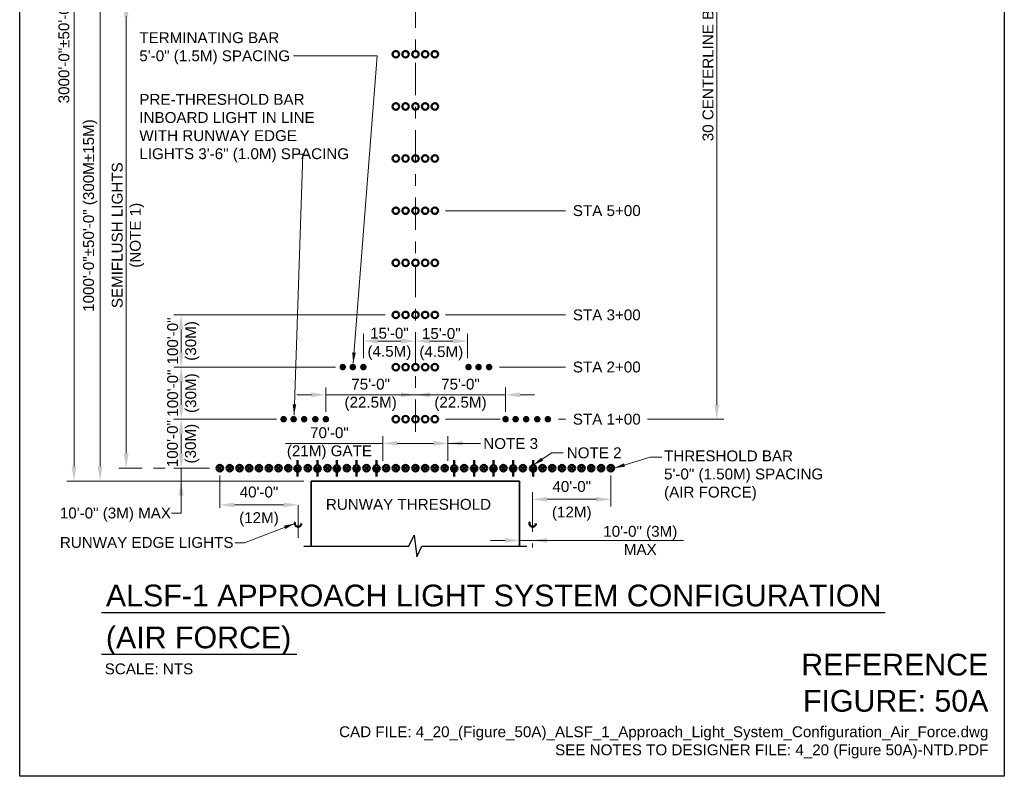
# Model space of a CAD drawing. Header units: inches. Extents: x 0 to 21.3, y 0 to 11.
# Tile 1 of 3: x 0 to 8.5, y 0 to 6.5. Entities that reach past the tile are written whole.
import ezdxf
from ezdxf.enums import TextEntityAlignment as Align

# ---------------------------------------------------------------- set-up
doc = ezdxf.new("R2010")
doc.units = ezdxf.units.IN
doc.header["$LTSCALE"] = 0.375
doc.header["$MEASUREMENT"] = 0
doc.header["$PDSIZE"] = 2
doc.linetypes.add('CENTER2', pattern=[1.125, 0.75, -0.125, 0.125, -0.125])
doc.linetypes.add('HIDDEN', pattern=[0.375, 0.25, -0.125])
doc.layers.get('0').update_dxf_attribs({"linetype": 'CONTINUOUS', "lineweight": 35})
doc.layers.get('DEFPOINTS').update_dxf_attribs({"linetype": 'CONTINUOUS', "lineweight": 35})
for name, color, linetype, lineweight in [('C-RUNW-THRS', 6, 'CONTINUOUS', 35), ('E-AFLD-LITE-APPR', 203, 'CONTINUOUS', 50), ('E-AFLD-LITE-RUNW', 203, 'CONTINUOUS', 50), ('G-ANNO-DIMS', 7, 'CONTINUOUS', 0), ('G-ANNO-RDME', 5, 'CONTINUOUS', 18)]:
    doc.layers.add(name, color=color, linetype=linetype, lineweight=lineweight)
for name, color, linetype in [('G-ANNO-SYMB', 6, 'CONTINUOUS'), ('G-ANNO-TEXT', 7, 'CONTINUOUS'), ('G-ANNO-TTLB', 7, 'CONTINUOUS')]:
    doc.layers.add(name, color=color, linetype=linetype)
doc.styles.add('00-E-TITLE-1_1', font='arial.ttf', dxfattribs={"height": 0.1875})
doc.styles.add('01-E-BLDG-1_1', font='arial.ttf', dxfattribs={"height": 0.09375})
doc.dimstyles.new('01-E-BLDG-1_1', dxfattribs={"dimtxt": 0.09375, "dimasz": 0.125, "dimexe": 0.0625, "dimexo": 0.0625, "dimgap": 0.0625, "dimtad": 1, "dimdec": 4, "dimzin": 3, "dimdsep": 46, "dimlunit": 4, "dimtxsty": '01-E-BLDG-1_1', "dimcen": 0.0625, "dimclrd": 1, "dimclre": 1, "dimclrt": 256, "dimazin": 0, "dimtfac": 1, "dimtdec": 4, "dimtmove": 1, "dimatfit": 3, "dimfxl": 1, "dimfrac": 2, "dimtolj": 1, "dimtzin": 3, "dimlwd": 0, "dimlwe": 0, "dimarcsym": 0})

# ---------------------------------------------------------------- blocks, each defined once
blk = doc.blocks.new('DSGN')
for p, q in [((-0.044, -0.044), (0.044, 0.044)), ((-0.044, 0.044), (0.044, -0.044))]:
    blk.add_line(p, q)
blk.add_circle((0, 0), 0.0625)
blk = doc.blocks.new('DSOTHER')
at = {"linetype": 'HIDDEN'}
blk.add_circle((0, 0), 0.0625, dxfattribs=at)
blk = doc.blocks.new('DSWT')
blk.add_circle((0, 0), 0.0625)
blk = doc.blocks.new('*X5')
at = {"color": 0}
for p, q in [((-0.06, -0.018), (-0.06, 0.018)), ((-0.057, -0.026), (-0.057, 0.026)), ((-0.054, -0.031), (-0.054, 0.031)), ((-0.051, -0.036), (-0.051, 0.036)), ((-0.048, -0.04), (-0.048, 0.04)), ((-0.045, -0.043), (-0.045, 0.043)), ((-0.042, -0.046), (-0.042, 0.046)), ((-0.039, -0.049), (-0.039, 0.049)), ((-0.036, -0.051), (-0.036, 0.051)), ((-0.033, -0.053), (-0.033, 0.053)), ((-0.03, -0.055), (-0.03, 0.055)), ((-0.027, -0.056), (-0.027, 0.056)), ((-0.024, -0.058), (-0.024, 0.058)), ((-0.021, -0.059), (-0.021, 0.059)), ((-0.018, -0.06), (-0.018, 0.06)), ((-0.015, -0.061), (-0.015, 0.061)), ((-0.012, -0.061), (-0.012, 0.061)), ((-0.009, -0.062), (-0.009, 0.062)), ((-0.006, -0.062), (-0.006, 0.062)), ((-0.003, -0.062), (-0.003, 0.062))]:
    blk.add_line(p, q, dxfattribs=at)
blk = doc.blocks.new('A$C282F6D7E')
for p, q in [((-0.0422, 0.0281), (0, 0.0281)), ((0.0281, 0.0562), (0.0281, 0)), ((0.0281, 0.0281), (0.048, 0.048)), ((0.0281, 0.0281), (0.048, 0.0082)), ((0.0562, 0.0281), (0.0984, 0.0281))]:
    blk.add_line(p, q)
blk.add_circle((0.0281, 0.0281), 0.0281)
at = {"xscale": 0.45, "yscale": 0.45, "zscale": 0.45}
blk.add_blockref('*X5', (0.0281, 0.0281), dxfattribs=at)
blk = doc.blocks.new('*D12')
at = {"layer": 'DEFPOINTS', "color": 0, "transparency": 16777216}
for p in [(2.3612, 7.1322), (0.6939, 2.5478), (2.5158, 2.5478)]:
    blk.add_point(p, dxfattribs=at)
at = {"layer": 'G-ANNO-DIMS', "color": 1, "lineweight": 0, "transparency": 16777216}
for p, q in [((2.2987, 7.1322), (0.6314, 7.1322)), ((0.6939, 7.0072), (0.6939, 2.6728))]:
    blk.add_line(p, q, dxfattribs=at)
at = {"layer": 'G-ANNO-DIMS', "color": 1, "transparency": 16777216}
for points in [[(0.673, 7.0072), (0.7147, 7.0072), (0.6939, 7.1322)], [(0.673, 2.6728), (0.7147, 2.6728), (0.6939, 2.5478)]]:
    blk.add_solid(points, dxfattribs=at)
at = {"layer": 'G-ANNO-DIMS', "transparency": 16777216, "insert": (0.6088, 4.84), "char_height": 0.09375, "attachment_point": 5, "rotation": 90, "style": '01-E-BLDG-1_1'}
blk.add_mtext('\\A1;1000\'-0"%%P50\'-0" (300M%%P15M)', dxfattribs=at)
blk = doc.blocks.new('*D13')
at = {"layer": 'DEFPOINTS', "color": 0, "transparency": 16777216}
for p in [(0.4689, 10.7322), (3.219, 10.7322), (2.5158, 2.5478)]:
    blk.add_point(p, dxfattribs=at)
at = {"layer": 'G-ANNO-DIMS', "color": 1, "linetype": 'ByBlock', "lineweight": 0, "transparency": 16777216}
for p, q in [((3.1565, 10.7322), (0.4064, 10.7322)), ((2.4533, 2.5478), (0.4064, 2.5478))]:
    blk.add_line(p, q, dxfattribs=at)
at = {"layer": 'G-ANNO-DIMS', "color": 1, "lineweight": 0, "transparency": 16777216}
blk.add_line((0.4689, 2.6728), (0.4689, 10.6072), dxfattribs=at)
at = {"layer": 'G-ANNO-DIMS', "color": 1, "transparency": 16777216}
for points in [[(0.448, 10.6072), (0.4897, 10.6072), (0.4689, 10.7322)], [(0.448, 2.6728), (0.4897, 2.6728), (0.4689, 2.5478)]]:
    blk.add_solid(points, dxfattribs=at)
at = {"layer": 'G-ANNO-DIMS', "transparency": 16777216, "insert": (0.3956, 6.64), "char_height": 0.09375, "attachment_point": 5, "rotation": 90, "style": '01-E-BLDG-1_1'}
blk.add_mtext('\\A1;3000\'-0"%%P50\'-0" (900M%%P15M)', dxfattribs=at)
blk = doc.blocks.new('*D14')
at = {"layer": 'DEFPOINTS', "color": 0, "transparency": 16777216}
for p in [(0.9189, 6.6822), (3.219, 6.6822), (1.7002, 2.6603)]:
    blk.add_point(p, dxfattribs=at)
at = {"layer": 'G-ANNO-DIMS', "color": 1, "linetype": 'ByBlock', "lineweight": 0, "transparency": 16777216}
blk.add_line((3.1565, 6.6822), (0.8564, 6.6822), dxfattribs=at)
at = {"layer": 'G-ANNO-DIMS', "color": 1, "lineweight": 0, "transparency": 16777216}
blk.add_line((0.9189, 2.7853), (0.9189, 6.5572), dxfattribs=at)
at = {"layer": 'G-ANNO-DIMS', "color": 1, "linetype": 'CENTER2', "lineweight": 0, "transparency": 16777216}
blk.add_line((1.6377, 2.6603), (0.8564, 2.6603), dxfattribs=at)
at = {"layer": 'G-ANNO-DIMS', "color": 1, "transparency": 16777216}
for points in [[(0.898, 6.5572), (0.9397, 6.5572), (0.9189, 6.6822)], [(0.898, 2.7853), (0.9397, 2.7853), (0.9189, 2.6603)]]:
    blk.add_solid(points, dxfattribs=at)
at = {"layer": 'G-ANNO-DIMS', "transparency": 16777216, "insert": (0.934, 4.6701), "char_height": 0.09375, "attachment_point": 5, "rotation": 90, "style": '01-E-BLDG-1_1'}
blk.add_mtext('\\A1;SEMIFLUSH LIGHTS\\P(NOTE 1)', dxfattribs=at)
blk = doc.blocks.new('*D15')
at = {"layer": 'DEFPOINTS', "color": 0, "transparency": 16777216}
for p in [(2.9669, 3.7567), (2.9669, 3.5465), (3.4158, 3.5603)]:
    blk.add_point(p, dxfattribs=at)
at = {"layer": 'G-ANNO-DIMS', "color": 1, "lineweight": 0, "transparency": 16777216}
for p, q in [((2.9669, 3.609), (2.9669, 3.8192)), ((3.2908, 3.7567), (3.0919, 3.7567))]:
    blk.add_line(p, q, dxfattribs=at)
at = {"layer": 'G-ANNO-DIMS', "color": 1, "transparency": 16777216}
for points in [[(3.0919, 3.7776), (3.0919, 3.7359), (2.9669, 3.7567)], [(3.2908, 3.7776), (3.2908, 3.7359), (3.4158, 3.7567)]]:
    blk.add_solid(points, dxfattribs=at)
at = {"layer": 'G-ANNO-DIMS', "transparency": 16777216, "insert": (3.1918, 3.7327), "char_height": 0.09375, "attachment_point": 5, "style": '01-E-BLDG-1_1'}
blk.add_mtext('\\A1;15\'-0"\\P(4.5M)', dxfattribs=at)
blk = doc.blocks.new('*D16')
at = {"layer": 'DEFPOINTS', "color": 0, "transparency": 16777216}
for p in [(2.6434, 3.2929), (2.6434, 3.0822), (3.4158, 3.1103)]:
    blk.add_point(p, dxfattribs=at)
at = {"layer": 'G-ANNO-DIMS', "color": 1, "lineweight": 0, "transparency": 16777216}
for p, q in [((2.6434, 3.1447), (2.6434, 3.3554)), ((2.5184, 3.2929), (2.3934, 3.2929)), ((3.4158, 3.2929), (2.6434, 3.2929)), ((3.5408, 3.2929), (3.6658, 3.2929))]:
    blk.add_line(p, q, dxfattribs=at)
at = {"layer": 'G-ANNO-DIMS', "color": 1, "transparency": 16777216}
for points in [[(2.5184, 3.3138), (2.5184, 3.2721), (2.6434, 3.2929)], [(3.5408, 3.3138), (3.5408, 3.2721), (3.4158, 3.2929)]]:
    blk.add_solid(points, dxfattribs=at)
at = {"layer": 'G-ANNO-DIMS', "transparency": 16777216, "insert": (3.0296, 3.2929), "char_height": 0.09375, "attachment_point": 5, "style": '01-E-BLDG-1_1'}
blk.add_mtext('\\A1;75\'-0"\\P(22.5M)', dxfattribs=at)
blk = doc.blocks.new('*D17')
at = {"layer": 'DEFPOINTS', "color": 0, "transparency": 16777216}
for p in [(3.4158, 3.2929), (3.4158, 3.1103), (4.1945, 3.0822)]:
    blk.add_point(p, dxfattribs=at)
at = {"layer": 'G-ANNO-DIMS', "color": 1, "lineweight": 0, "transparency": 16777216}
for p, q in [((4.1945, 3.1447), (4.1945, 3.3554)), ((3.2908, 3.2929), (3.1658, 3.2929)), ((4.1945, 3.2929), (3.4158, 3.2929)), ((4.3195, 3.2929), (4.4445, 3.2929))]:
    blk.add_line(p, q, dxfattribs=at)
at = {"layer": 'G-ANNO-DIMS', "color": 1, "transparency": 16777216}
for points in [[(3.2908, 3.3138), (3.2908, 3.2721), (3.4158, 3.2929)], [(4.3195, 3.3138), (4.3195, 3.2721), (4.1945, 3.2929)]]:
    blk.add_solid(points, dxfattribs=at)
at = {"layer": 'G-ANNO-DIMS', "transparency": 16777216, "insert": (3.8051, 3.2929), "char_height": 0.09375, "attachment_point": 5, "style": '01-E-BLDG-1_1'}
blk.add_mtext('\\A1;75\'-0"\\P(22.5M)', dxfattribs=at)
blk = doc.blocks.new('*D18')
at = {"layer": 'DEFPOINTS', "color": 0, "transparency": 16777216}
for p in [(1.3939, 2.6603), (1.7002, 2.6603), (2.5158, 2.5478)]:
    blk.add_point(p, dxfattribs=at)
at = {"layer": 'G-ANNO-DIMS', "color": 1, "lineweight": 0, "transparency": 16777216}
for p, q in [((1.3939, 2.7853), (1.3939, 2.9103)), ((1.6377, 2.6603), (1.3314, 2.6603)), ((1.3939, 2.5478), (1.3939, 2.6603)), ((2.4533, 2.5478), (1.3314, 2.5478)), ((1.3939, 2.4228), (1.3939, 2.2978))]:
    blk.add_line(p, q, dxfattribs=at)
at = {"layer": 'G-ANNO-DIMS', "color": 1, "transparency": 16777216}
for points in [[(1.373, 2.7853), (1.4147, 2.7853), (1.3939, 2.6603)], [(1.373, 2.4228), (1.4147, 2.4228), (1.3939, 2.5478)]]:
    blk.add_solid(points, dxfattribs=at)
blk = doc.blocks.new('*D19')
at = {"layer": 'DEFPOINTS', "color": 0, "transparency": 16777216}
for p in [(5.4856, 10.7322), (6.0175, 10.7322), (5.4187, 3.0822)]:
    blk.add_point(p, dxfattribs=at)
at = {"layer": 'G-ANNO-DIMS', "color": 1, "lineweight": 0, "transparency": 16777216}
for p, q in [((5.4856, 10.7322), (6.08, 10.7322)), ((6.0175, 3.2072), (6.0175, 10.6072)), ((5.4187, 3.0822), (6.08, 3.0822))]:
    blk.add_line(p, q, dxfattribs=at)
at = {"layer": 'G-ANNO-DIMS', "color": 1, "transparency": 16777216}
for points in [[(5.9967, 10.6072), (6.0384, 10.6072), (6.0175, 10.7322)], [(5.9967, 3.2072), (6.0384, 3.2072), (6.0175, 3.0822)]]:
    blk.add_solid(points, dxfattribs=at)
at = {"layer": 'G-ANNO-DIMS', "transparency": 16777216, "insert": (5.9559, 6.9072), "char_height": 0.09375, "attachment_point": 5, "rotation": 90, "style": '01-E-BLDG-1_1'}
blk.add_mtext('\\A1;30 CENTERLINE BARS 100\'-0" (30M) SPACING', dxfattribs=at)
blk = doc.blocks.new('*D11')
at = {"layer": 'DEFPOINTS', "color": 0, "transparency": 16777216}
for p in [(3.1346, 2.8737), (3.1346, 2.6603), (3.6971, 2.6603)]:
    blk.add_point(p, dxfattribs=at)
at = {"layer": 'G-ANNO-DIMS', "color": 1, "lineweight": 0, "transparency": 16777216}
for p, q in [((3.1346, 2.7228), (3.1346, 2.9362)), ((3.6971, 2.7228), (3.6971, 2.9362)), ((3.5721, 2.8737), (3.2596, 2.8737))]:
    blk.add_line(p, q, dxfattribs=at)
at = {"layer": 'G-ANNO-DIMS', "color": 1, "transparency": 16777216}
for points in [[(3.2596, 2.8945), (3.2596, 2.8529), (3.1346, 2.8737)], [(3.5721, 2.8945), (3.5721, 2.8529), (3.6971, 2.8737)]]:
    blk.add_solid(points, dxfattribs=at)
at = {"layer": 'G-ANNO-DIMS', "transparency": 16777216, "insert": (2.6738, 2.8737), "char_height": 0.09375, "attachment_point": 5, "style": '01-E-BLDG-1_1'}
blk.add_mtext('\\A1;70\'-0"\\P(21M) GATE', dxfattribs=at)
blk = doc.blocks.new('*D9')
at = {"layer": 'DEFPOINTS', "color": 0, "transparency": 16777216}
for p in [(3.8647, 3.7567), (3.4158, 3.5603), (3.8647, 3.5465)]:
    blk.add_point(p, dxfattribs=at)
at = {"layer": 'G-ANNO-DIMS', "color": 1, "lineweight": 0, "transparency": 16777216}
for p, q in [((3.5408, 3.7567), (3.7397, 3.7567)), ((3.8647, 3.609), (3.8647, 3.8192))]:
    blk.add_line(p, q, dxfattribs=at)
at = {"layer": 'G-ANNO-DIMS', "color": 1, "transparency": 16777216}
for points in [[(3.5408, 3.7776), (3.5408, 3.7359), (3.4158, 3.7567)], [(3.7397, 3.7776), (3.7397, 3.7359), (3.8647, 3.7567)]]:
    blk.add_solid(points, dxfattribs=at)
at = {"layer": 'G-ANNO-DIMS', "transparency": 16777216, "insert": (3.6398, 3.7299), "char_height": 0.09375, "attachment_point": 5, "style": '01-E-BLDG-1_1'}
blk.add_mtext('\\A1;15\'-0"\\P(4.5M)', dxfattribs=at)
blk = doc.blocks.new('BREAK')
at = {"color": 0, "linetype": 'Continuous', "flags": 128}
blk.add_lwpolyline([(0, 0), (0.046625, 0.097375), (0.069125, -0.090125), (0.112375, 0)], dxfattribs=at)
blk = doc.blocks.new('*D21')
at = {"layer": 'DEFPOINTS', "color": 0, "transparency": 16777216}
for p in [(5.1033, 2.6603), (4.4283, 2.3908), (4.4283, 2.2629)]:
    blk.add_point(p, dxfattribs=at)
at = {"layer": 'G-ANNO-DIMS', "color": 1, "linetype": 'CENTER2', "lineweight": 0, "transparency": 16777216}
for p, q in [((5.1033, 2.5978), (5.1033, 2.3283)), ((4.4283, 2.3254), (4.4283, 2.4533))]:
    blk.add_line(p, q, dxfattribs=at)
at = {"layer": 'G-ANNO-DIMS', "color": 1, "lineweight": 0, "transparency": 16777216}
blk.add_line((4.9783, 2.3908), (4.5533, 2.3908), dxfattribs=at)
at = {"layer": 'G-ANNO-DIMS', "color": 1, "transparency": 16777216}
for points in [[(4.5533, 2.4116), (4.5533, 2.3699), (4.4283, 2.3908)], [(4.9783, 2.4116), (4.9783, 2.3699), (5.1033, 2.3908)]]:
    blk.add_solid(points, dxfattribs=at)
at = {"layer": 'G-ANNO-DIMS', "transparency": 16777216, "char_height": 0.09375, "attachment_point": 5, "style": '01-E-BLDG-1_1'}
for s, insert in [('\\A1;40\'-0"', (4.7658, 2.5011)), ('\\A1;(12M)', (4.7658, 2.2668))]:
    blk.add_mtext(s, dxfattribs=dict(at, insert=insert))
blk = doc.blocks.new('*D22')
at = {"layer": 'DEFPOINTS', "color": 0, "transparency": 16777216}
for p in [(4.4283, 2.4533), (4.3158, 2.0365), (4.3158, 1.9853)]:
    blk.add_point(p, dxfattribs=at)
at = {"layer": 'G-ANNO-DIMS', "color": 1, "linetype": 'CENTER2', "lineweight": 0, "transparency": 16777216}
blk.add_line((4.4283, 2.3908), (4.4283, 1.974), dxfattribs=at)
at = {"layer": 'G-ANNO-DIMS', "color": 1, "lineweight": 0, "transparency": 16777216}
for p, q in [((4.1908, 2.0365), (4.0658, 2.0365)), ((4.4283, 2.0365), (4.3158, 2.0365)), ((4.4283, 2.0365), (4.3158, 2.0365)), ((5.73, 2.0365), (4.4283, 2.0365)), ((4.5533, 2.0365), (4.6783, 2.0365))]:
    blk.add_line(p, q, dxfattribs=at)
at = {"layer": 'G-ANNO-DIMS', "color": 1, "transparency": 16777216}
for points in [[(4.1908, 2.0573), (4.1908, 2.0157), (4.3158, 2.0365)], [(4.5533, 2.0573), (4.5533, 2.0157), (4.4283, 2.0365)]]:
    blk.add_solid(points, dxfattribs=at)
at = {"layer": 'G-ANNO-DIMS', "transparency": 16777216, "insert": (5.3574, 2.0365), "char_height": 0.09375, "attachment_point": 5, "style": '01-E-BLDG-1_1'}
blk.add_mtext('\\A1;10\'-0" (3M)\\PMAX', dxfattribs=at)
blk = doc.blocks.new('*D23')
at = {"layer": 'DEFPOINTS', "color": 0, "transparency": 16777216}
for p in [(1.7283, 2.6603), (1.7283, 2.3429), (2.4033, 1.9952)]:
    blk.add_point(p, dxfattribs=at)
at = {"layer": 'G-ANNO-DIMS', "color": 1, "linetype": 'CENTER2', "lineweight": 0, "transparency": 16777216}
for p, q in [((1.7283, 2.5978), (1.7283, 2.2804)), ((2.4033, 2.0577), (2.4033, 2.4054))]:
    blk.add_line(p, q, dxfattribs=at)
at = {"layer": 'G-ANNO-DIMS', "color": 1, "lineweight": 0, "transparency": 16777216}
blk.add_line((2.2783, 2.3429), (1.8533, 2.3429), dxfattribs=at)
at = {"layer": 'G-ANNO-DIMS', "color": 1, "transparency": 16777216}
for points in [[(1.8533, 2.3637), (1.8533, 2.322), (1.7283, 2.3429)], [(2.2783, 2.3637), (2.2783, 2.322), (2.4033, 2.3429)]]:
    blk.add_solid(points, dxfattribs=at)
at = {"layer": 'G-ANNO-DIMS', "transparency": 16777216, "char_height": 0.09375, "attachment_point": 5, "style": '01-E-BLDG-1_1'}
for s, insert in [('\\A1;40\'-0"', (2.0658, 2.4532)), ('\\A1;(12M)', (2.0658, 2.2189))]:
    blk.add_mtext(s, dxfattribs=dict(at, insert=insert))
blk = doc.blocks.new('*D25')
at = {"layer": 'DEFPOINTS', "color": 0, "transparency": 16777216}
for p in [(1.3939, 3.0822), (2.2782, 3.0822), (1.7002, 2.6603)]:
    blk.add_point(p, dxfattribs=at)
at = {"layer": 'G-ANNO-DIMS', "color": 1, "lineweight": 0, "transparency": 16777216}
for p, q in [((2.2157, 3.0822), (1.3314, 3.0822)), ((1.3939, 2.7853), (1.3939, 2.9572))]:
    blk.add_line(p, q, dxfattribs=at)
at = {"layer": 'G-ANNO-DIMS', "color": 1, "transparency": 16777216}
for points in [[(1.373, 2.9572), (1.4147, 2.9572), (1.3939, 3.0822)], [(1.373, 2.7853), (1.4147, 2.7853), (1.3939, 2.6603)]]:
    blk.add_solid(points, dxfattribs=at)
at = {"layer": 'G-ANNO-DIMS', "transparency": 16777216, "insert": (1.4106, 2.8712), "char_height": 0.09375, "attachment_point": 5, "rotation": 90, "style": '01-E-BLDG-1_1'}
blk.add_mtext('\\A1;100\'-0"\\P(30M)', dxfattribs=at)
blk = doc.blocks.new('*D26')
at = {"layer": 'DEFPOINTS', "color": 0, "transparency": 16777216}
for p in [(1.3939, 3.5324), (2.7889, 3.5324), (2.2782, 3.0822)]:
    blk.add_point(p, dxfattribs=at)
at = {"layer": 'G-ANNO-DIMS', "color": 1, "lineweight": 0, "transparency": 16777216}
for p, q in [((2.7264, 3.5324), (1.3314, 3.5324)), ((1.3939, 3.2072), (1.3939, 3.4074))]:
    blk.add_line(p, q, dxfattribs=at)
at = {"layer": 'G-ANNO-DIMS', "color": 1, "transparency": 16777216}
for points in [[(1.373, 3.4074), (1.4147, 3.4074), (1.3939, 3.5324)], [(1.373, 3.2072), (1.4147, 3.2072), (1.3939, 3.0822)]]:
    blk.add_solid(points, dxfattribs=at)
at = {"layer": 'G-ANNO-DIMS', "transparency": 16777216, "insert": (1.4124, 3.3073), "char_height": 0.09375, "attachment_point": 5, "rotation": 90, "style": '01-E-BLDG-1_1'}
blk.add_mtext('\\A1;100\'-0"\\P(30M)', dxfattribs=at)
blk = doc.blocks.new('*D27')
at = {"layer": 'DEFPOINTS', "color": 0, "transparency": 16777216}
for p in [(1.3939, 3.9822), (3.219, 3.9822), (2.7889, 3.5324)]:
    blk.add_point(p, dxfattribs=at)
at = {"layer": 'G-ANNO-DIMS', "color": 1, "lineweight": 0, "transparency": 16777216}
for p, q in [((3.1565, 3.9822), (1.3314, 3.9822)), ((1.3939, 3.6574), (1.3939, 3.8572))]:
    blk.add_line(p, q, dxfattribs=at)
at = {"layer": 'G-ANNO-DIMS', "color": 1, "transparency": 16777216}
for points in [[(1.373, 3.8572), (1.4147, 3.8572), (1.3939, 3.9822)], [(1.373, 3.6574), (1.4147, 3.6574), (1.3939, 3.5324)]]:
    blk.add_solid(points, dxfattribs=at)
at = {"layer": 'G-ANNO-DIMS', "transparency": 16777216, "insert": (1.4124, 3.7575), "char_height": 0.09375, "attachment_point": 5, "rotation": 90, "style": '01-E-BLDG-1_1'}
blk.add_mtext('\\A1;100\'-0"\\P(30M)', dxfattribs=at)

msp = doc.modelspace()

# ---------------------------------------------------------------- linework, layer by layer
at = {"layer": 'C-RUNW-THRS'}
for p, q in [((2.51584, 2.54781), (4.31584, 2.54781)), ((2.51584, 1.98531), (2.51584, 2.54781)), ((4.31584, 1.98531), (4.31584, 2.54781))]:
    msp.add_line(p, q, dxfattribs=at)
at = {"layer": 'E-AFLD-LITE-RUNW', "const_width": 0.02813}
for points in [[(2.78894, 3.51835, 1), (2.78894, 3.54648, 1)], [(2.87566, 3.51835, 1), (2.87566, 3.54648, 1)], [(2.96694, 3.51835, 1), (2.96694, 3.54648, 1)], [(3.87451, 3.51835, 1), (3.87451, 3.54648, 1)], [(3.96123, 3.51835, 1), (3.96123, 3.54648, 1)], [(4.05251, 3.51835, 1), (4.05251, 3.54648, 1)], [(2.27823, 3.06812, 1), (2.27823, 3.09625, 1)], [(2.36494, 3.06812, 1), (2.36494, 3.09625, 1)], [(2.45623, 3.06812, 1), (2.45623, 3.09625, 1)], [(2.55207, 3.06812, 1), (2.55207, 3.09625, 1)], [(2.64335, 3.06812, 1), (2.64335, 3.09625, 1)], [(4.19445, 3.06812, 1), (4.19445, 3.09625, 1)], [(4.28117, 3.06812, 1), (4.28117, 3.09625, 1)], [(4.37245, 3.06812, 1), (4.37245, 3.09625, 1)], [(4.4683, 3.06812, 1), (4.4683, 3.09625, 1)], [(4.55958, 3.06812, 1), (4.55958, 3.09625, 1)]]:
    msp.add_lwpolyline(points, format="xyb", close=True, dxfattribs=at)
at = {"layer": 'G-ANNO-DIMS', "linetype": 'CENTER2'}
msp.add_line((3.41584, 2.9723), (3.41584, 10.86506), dxfattribs=at)
at = {"layer": 'G-ANNO-DIMS'}
for p, q in [((3.67521, 4.88218), (4.71263, 4.88218)), ((3.67521, 3.98218), (4.71263, 3.98218)), ((4.14314, 3.53242), (4.71263, 3.53242)), ((4.6502, 3.08218), (4.71263, 3.08218)), ((3.13763, 2.87369), (2.2936, 2.87369))]:
    msp.add_line(p, q, dxfattribs=at)
at = {"layer": 'G-ANNO-DIMS', "color": 1}
msp.add_line((3.67521, 3.08218), (4.14762, 3.08218), dxfattribs=at)
at = {"layer": 'G-ANNO-SYMB'}
for p, q in [((2.45334, 1.98531), (3.35796, 1.98531)), ((3.47034, 1.98531), (4.37834, 1.98531))]:
    msp.add_line(p, q, dxfattribs=at)
at = {"layer": 'G-ANNO-TEXT', "linetype": 'Continuous', "lineweight": 30}
for p, q in [((0.70505, 1.41499), (7.47022, 1.41499)), ((0.70505, 1.05305), (2.39231, 1.05305))]:
    msp.add_line(p, q, dxfattribs=at)
at = {"layer": 'G-ANNO-TTLB'}
msp.add_lwpolyline([(0, 11), (8.5, 11), (8.5, 0), (0, 0)], close=True, dxfattribs=at)

# ---------------------------------------------------------------- block references
at = {"layer": 'E-AFLD-LITE-APPR', "xscale": 0.45, "yscale": 0.45, "zscale": 0.45, "rotation": 90}
for name, p in [('DSWT', (3.24709, 6.23218)), ('DSWT', (3.33146, 6.23218)), ('DSWT', (3.41584, 6.23218)), ('DSWT', (3.50021, 6.23218)), ('DSWT', (3.58459, 6.23218)), ('DSWT', (3.24709, 5.78218)), ('DSWT', (3.33146, 5.78218)), ('DSWT', (3.41584, 5.78218)), ('DSWT', (3.50021, 5.78218)), ('DSWT', (3.58459, 5.78218)), ('DSWT', (3.24709, 5.33218)), ('DSWT', (3.33146, 5.33218)), ('DSWT', (3.41584, 5.33218)), ('DSWT', (3.50021, 5.33218)), ('DSWT', (3.58459, 5.33218)), ('DSWT', (3.24709, 4.88218)), ('DSWT', (3.33146, 4.88218)), ('DSWT', (3.41584, 4.88218)), ('DSWT', (3.50021, 4.88218)), ('DSWT', (3.58459, 4.88218)), ('DSWT', (3.24709, 4.43218)), ('DSWT', (3.33146, 4.43218)), ('DSWT', (3.41584, 4.43218)), ('DSWT', (3.50021, 4.43218)), ('DSWT', (3.58459, 4.43218)), ('DSWT', (3.24709, 3.98218)), ('DSWT', (3.33146, 3.98218)), ('DSWT', (3.41584, 3.98218)), ('DSWT', (3.50021, 3.98218)), ('DSWT', (3.58459, 3.98218)), ('DSWT', (3.24709, 3.53218)), ('DSWT', (3.33146, 3.53218)), ('DSWT', (3.41584, 3.53218)), ('DSWT', (3.50021, 3.53218)), ('DSWT', (3.58459, 3.53218)), ('DSWT', (3.24709, 3.08218)), ('DSWT', (3.33146, 3.08218)), ('DSWT', (3.41584, 3.08218)), ('DSWT', (3.50021, 3.08218)), ('DSWT', (3.58459, 3.08218)), ('DSOTHER', (4.42834, 2.18218))]:
    msp.add_blockref(name, p, dxfattribs=at)
at = {"layer": 'E-AFLD-LITE-APPR', "rotation": 90}
for p in [(2.42775, 2.62918), (2.59891, 2.62918), (2.7655, 2.62918), (2.93665, 2.62918), (3.1078, 2.62918), (3.77986, 2.62918), (3.95101, 2.62918), (4.1176, 2.62918), (4.28876, 2.62918), (4.45991, 2.62918)]:
    msp.add_blockref('A$C282F6D7E', p, dxfattribs=at)
at = {"layer": 'E-AFLD-LITE-RUNW', "yscale": 0.45, "zscale": 0.45}
for name, p, xscale, rotation in [('DSGN', (1.72834, 2.66031), -0.45, 270), ('DSGN', (1.81271, 2.66031), -0.45, 270), ('DSGN', (1.89709, 2.66031), -0.45, 270), ('DSGN', (1.98146, 2.66031), -0.45, 270), ('DSGN', (2.06584, 2.66031), -0.45, 270), ('DSGN', (2.15021, 2.66031), -0.45, 270), ('DSGN', (2.23459, 2.66031), -0.45, 270), ('DSGN', (2.31896, 2.66031), -0.45, 270), ('DSGN', (2.48771, 2.66031), -0.45, 270), ('DSGN', (2.65646, 2.66031), -0.45, 270), ('DSGN', (2.82521, 2.66031), -0.45, 270), ('DSGN', (2.99396, 2.66031), -0.45, 270), ('DSGN', (3.16271, 2.66031), -0.45, 270), ('DSGN', (3.24709, 2.66031), -0.45, 270), ('DSGN', (3.33146, 2.66031), -0.45, 270), ('DSGN', (3.41584, 2.66031), 0.45, 90), ('DSGN', (3.50021, 2.66031), 0.45, 90), ('DSGN', (3.58459, 2.66031), 0.45, 90), ('DSGN', (3.66896, 2.66031), 0.45, 90), ('DSGN', (3.83771, 2.66031), 0.45, 90), ('DSGN', (4.00646, 2.66031), 0.45, 90), ('DSGN', (4.17521, 2.66031), 0.45, 90), ('DSGN', (4.34396, 2.66031), 0.45, 90), ('DSGN', (4.51271, 2.66031), 0.45, 90), ('DSGN', (4.59709, 2.66031), 0.45, 90), ('DSGN', (4.68146, 2.66031), 0.45, 90), ('DSGN', (4.76584, 2.66031), 0.45, 90), ('DSGN', (4.85021, 2.66031), 0.45, 90), ('DSGN', (4.93459, 2.66031), 0.45, 90), ('DSGN', (5.01896, 2.66031), 0.45, 90), ('DSGN', (5.10334, 2.66031), 0.45, 90), ('DSOTHER', (2.40334, 2.18218), 0.45, 90)]:
    msp.add_blockref(name, p, dxfattribs=dict(at, xscale=xscale, rotation=rotation))
at = {"layer": 'G-ANNO-SYMB'}
msp.add_blockref('BREAK', (3.35796, 1.98531), dxfattribs=at)

# ---------------------------------------------------------------- texts
at = {"layer": 'G-ANNO-DIMS', "insert": (0.34679, 2.31959), "char_height": 0.09375, "width": 0.96329, "attachment_point": 1, "style": '01-E-BLDG-1_1'}
msp.add_mtext('10\'-0" (3M) MAX', dxfattribs=at)
at = {"layer": 'G-ANNO-RDME', "attachment_point": 9}
for s, insert, char_height, width, style in [('REFERENCE FIGURE: 50A', (8.36242, 0.55492), 0.1875, 1.6154928, '00-E-TITLE-1_1'), ('CAD FILE: 4_20_(Figure_50A)_ALSF_1_Approach_Light_System_Configuration_Air_Force.dwg\\PSEE NOTES TO DESIGNER FILE: 4_20 (Figure 50A)-NTD.PDF', (8.36242, 0.15318), 0.09375, 6.0469369, '01-E-BLDG-1_1')]:
    msp.add_mtext(s, dxfattribs=dict(at, insert=insert, char_height=char_height, width=width, style=style))
at = {"layer": 'G-ANNO-TEXT', "style": '00-E-TITLE-1_1'}
for s, p in [('ALSF-1 APPROACH LIGHT SYSTEM CONFIGURATION', (0.7442, 1.41066)), ('(AIR FORCE)', (0.7442, 1.04872))]:
    msp.add_text(s, height=0.1875, dxfattribs=at).set_placement(p, align=Align.BOTTOM_LEFT)
at = {"layer": 'G-ANNO-TEXT', "style": '01-E-BLDG-1_1'}
msp.add_text('SCALE: NTS', height=0.09375, dxfattribs=at).set_placement((0.73398, 0.97407), align=Align.TOP_LEFT)
at = {"layer": 'G-ANNO-TEXT', "char_height": 0.09375, "style": '01-E-BLDG-1_1'}
for s, insert, width, attachment_point in [('TERMINATING BAR 5\'-0" (1.5M) SPACING', (1.03293, 6.42255), 1.4331717, 1), ('PRE-THRESHOLD BAR INBOARD LIGHT IN LINE WITH RUNWAY EDGE LIGHTS 3\'-6" (1.0M) SPACING', (1.03293, 5.8897), 1.8597141, 1), ('STA 5+00', (4.77513, 4.88218), 0.7185477, 4), ('STA 3+00', (4.77513, 3.98218), 0.7185477, 4), ('STA 2+00', (4.77513, 3.53242), 0.7185477, 4), ('STA 1+00', (4.77513, 3.08218), 0.7185477, 4), ('NOTE 3', (4.00223, 2.82415), 0.4897184, 7), ('NOTE 2', (4.72285, 2.83926), 0.7863893, 1), ('THRESHOLD BAR\\P5\'-0" (1.50M) SPACING (AIR FORCE)', (5.56288, 2.81251), 1.5032695, 1), ('RUNWAY THRESHOLD', (3.35607, 2.34674), 1.994123, 5), ('RUNWAY EDGE LIGHTS', (0.34679, 2.06546), 1.5288626, 1)]:
    msp.add_mtext(s, dxfattribs=dict(at, insert=insert, width=width, attachment_point=attachment_point))

# ---------------------------------------------------------------- dimensions: what is measured, and where the dimension line sits
at = {"layer": 'G-ANNO-DIMS'}
for base, p1, p2, text, picture, middle in [((0.46888, 10.73218), (2.51584, 2.54781), (3.21896, 10.73218), '3000\'-0"%%P50\'-0" (900M%%P15M)', '*D13', (0.51959, 6.64)), ((0.91888, 6.68218), (1.70021, 2.66031), (3.21896, 6.68218), 'SEMIFLUSH LIGHTS\\P(NOTE 1)', '*D14', (1.13687, 4.67015)), ((1.39388, 2.66031), (2.51584, 2.54781), (1.70021, 2.66031), ' ', '*D18', (1.39388, 2.35958))]:
    dim = msp.add_linear_dim(base=base, p1=p1, p2=p2, angle=90, text=text, dimstyle='01-E-BLDG-1_1', dxfattribs=at)
    dim.commit()
    dim.dimension.update_dxf_attribs({"geometry": picture, "text_midpoint": middle, "dimtype": 160})
for base, p1, p2, angle, text, override, picture, middle in [((6.01752, 10.73218), (5.41871, 3.08218), (5.4856, 10.73218), 90, '30 CENTERLINE BARS 100\'-0" (30M) SPACING', {"dimexo": 0}, '*D19', (6.07984, 6.90718)), ((0.69388, 2.54781), (2.36115, 7.13218), (2.51584, 2.54781), 90, '1000\'-0"%%P50\'-0" (300M%%P15M)', {"dimse2": 1}, '*D12', (0.73271, 4.84)), ((1.39388, 3.98218), (2.78894, 3.53242), (3.21896, 3.98218), 90, '100\'-0"\\X(30M)', {"dimse1": 1}, '*D27', (1.41238, 3.75753)), ((2.96694, 3.75674), (3.41584, 3.56031), (2.96694, 3.54648), 180, '15\'-0"\\P(4.5M)', {"dimse1": 1, "dimtmove": 2}, '*D15', (3.19184, 3.7327)), ((1.39388, 3.53242), (2.27823, 3.08218), (2.78894, 3.53242), 90, '100\'-0"\\X(30M)', {"dimse1": 1}, '*D26', (1.41238, 3.3073)), ((2.64335, 3.29294), (3.41584, 3.11031), (2.64335, 3.08218), 180, '75\'-0"\\P(22.5M)', {"dimse1": 1, "dimtmove": 2}, '*D16', (3.0296, 3.29294)), ((3.41584, 3.29294), (4.19445, 3.08218), (3.41584, 3.11031), 180, '75\'-0"\\P(22.5M)', {"dimse2": 1, "dimtmove": 2}, '*D17', (3.80515, 3.29294)), ((1.39388, 3.08218), (1.70021, 2.66031), (2.27823, 3.08218), 90, '100\'-0"\\X(30M)', {"dimse1": 1}, '*D25', (1.4106, 2.87125)), ((3.13459, 2.87369), (3.69709, 2.66031), (3.13459, 2.66031), 180, '70\'-0"\\P(21M) GATE', {"dimtmove": 2}, '*D11', (2.67381, 2.87369))]:
    dim = msp.add_linear_dim(base=base, p1=p1, p2=p2, angle=angle, text=text, dimstyle='01-E-BLDG-1_1', override=override, dxfattribs=at)
    dim.commit()
    dim.dimension.update_dxf_attribs({"geometry": picture, "text_midpoint": middle, "dimtype": 160})
for base, p1, p2, text, override, picture, middle in [((3.86474, 3.75674), (3.41584, 3.56031), (3.86474, 3.54648), '15\'-0"\\P(4.5M)', {"dimse1": 1, "dimtmove": 2}, '*D9', (3.63984, 3.72993)), ((4.31584, 2.03651), (4.42834, 2.45328), (4.31584, 1.98531), '10\'-0" (3M)\\XMAX', {"dimse1": 0, "dimse2": 1}, '*D22', (5.35736, 1.85636))]:
    dim = msp.add_linear_dim(base=base, p1=p1, p2=p2, text=text, dimstyle='01-E-BLDG-1_1', override=override, dxfattribs=at)
    dim.commit()
    dim.dimension.update_dxf_attribs({"geometry": picture, "text_midpoint": middle, "dimtype": 160})
for base, p1, p2, picture, middle in [((1.72834, 2.34288), (2.40334, 1.99519), (1.72834, 2.66031), '*D23', (2.06584, 2.34288)), ((4.42834, 2.39078), (5.10334, 2.66031), (4.42834, 2.26289), '*D21', (4.76584, 2.39078))]:
    dim = msp.add_linear_dim(base=base, p1=p1, p2=p2, text='40\'-0"\\X(12M)', dimstyle='01-E-BLDG-1_1', dxfattribs=at)
    dim.commit()
    dim.dimension.update_dxf_attribs({"geometry": picture, "text_midpoint": middle})

# ---------------------------------------------------------------- leaders
msp.add_leader([(1.39388, 2.54781), (1.39388, 2.27025), (1.30925, 2.27025)], dimstyle='01-E-BLDG-1_1', override={"dimasz": 0.09375, "dimclrd": 1, "dimldrblk": 'None'}, dxfattribs=at)
at = {"layer": 'G-ANNO-TEXT'}
for points in [[(2.87899, 3.56479), (3.08648, 6.21803), (2.36237, 6.21803)], [(2.36897, 3.11743), (2.44287, 5.3703), (2.35824, 5.3703)], [(4.43178, 2.68543), (4.59413, 2.79291), (4.69165, 2.79291)], [(5.13146, 2.66031), (5.44184, 2.75366), (5.54292, 2.75366)], [(2.37521, 2.18218), (1.94063, 2.01596), (1.856, 2.01596)]]:
    msp.add_leader(points, dimstyle='01-E-BLDG-1_1', override={"dimasz": 0.09375, "dimclrd": 1}, dxfattribs=at)
msp.add_leader([(3.70013, 2.87369), (3.97843, 2.87369)], dimstyle='01-E-BLDG-1_1', dxfattribs=at)

doc.saveas('drawing.dxf')
